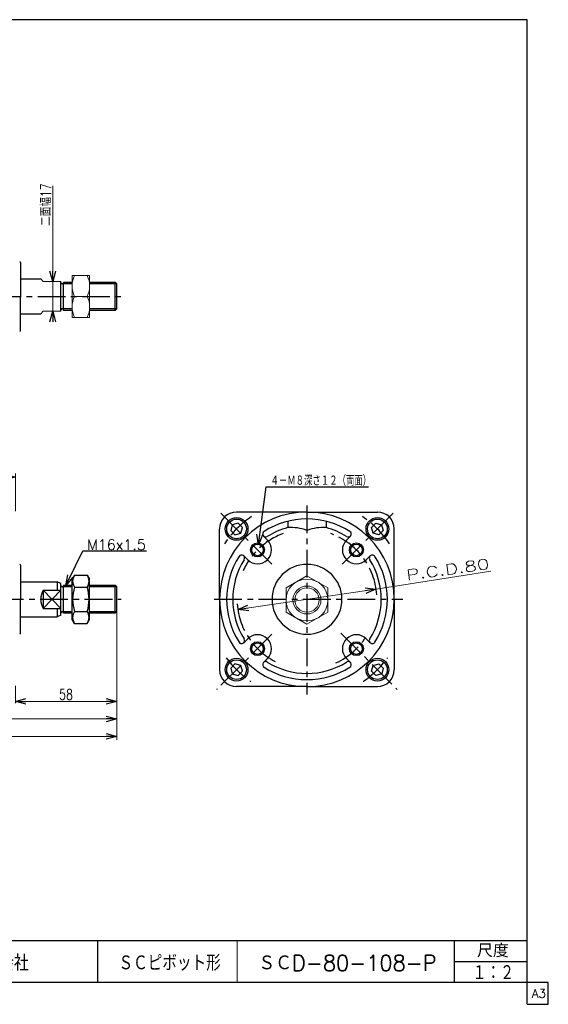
# Model space of a CAD drawing. Header units: millimetres. Extents: x -380 to 408, y -281 to 283.
# Tile 2 of 2: x 105 to 408, y -281 to 283. Entities that reach past the tile are written whole.
import ezdxf
from ezdxf.enums import TextEntityAlignment as Align

# ---------------------------------------------------------------- set-up
doc = ezdxf.new("R2010")
doc.units = ezdxf.units.MM
doc.header["$LTSCALE"] = 0.5
doc.linetypes.add('CENTER', pattern=[50.8, 31.75, -6.35, 6.35, -6.35])
doc.layers.add('ZUWAKU', color=7, linetype='Continuous')
doc.styles.add('FdaStyle0', font='txt.shx', dxfattribs={"width": 0.761905, "bigfont": 'bigfont'})
doc.dimstyles.new('DaDimRotatedStyle', dxfattribs={"dimtxt": 6, "dimasz": 6.000004, "dimexe": 1, "dimexo": 2, "dimgap": 1, "dimtad": 3, "dimdsep": 46, "dimtxsty": 'FdaStyle0', "dimblk1": 'OPEN30', "dimblk2": 'OPEN30', "dimsah": 1, "dimcen": 0.09, "dimclrd": 4, "dimclre": 4, "dimclrt": 4, "dimadec": 0, "dimazin": 2, "dimtfac": 1, "dimtdec": 4, "dimtmove": 0, "dimatfit": 0, "dimfxl": 1, "dimarcsym": 0})

# ---------------------------------------------------------------- blocks, each defined once
blk = doc.blocks.new('_OPEN30')
at = {"color": 0, "linetype": 'ByBlock', "lineweight": -2}
for p, q in [((-1, 0.267949), (0, 0)), ((0, 0), (-1, -0.267949)), ((0, 0), (-1, 0))]:
    blk.add_line(p, q, dxfattribs=at)
blk = doc.blocks.new('DC_GROUP_Φ80_19')
at = {"color": 4, "linetype": 'Continuous', "lineweight": 25}
for p, q in [((136.82, -35.15), (135.46, -37.51)), ((135.46, -60.51), (135.46, -37.51)), ((136.82, -35.15), (144.1, -35.15)), ((144.1, -35.15), (145.46, -37.51)), ((145.46, -60.51), (145.46, -37.51)), ((136.82, -42.08), (144.1, -42.08)), ((136.82, -55.94), (144.1, -55.94)), ((136.82, -62.86), (135.46, -60.51)), ((144.1, -62.86), (145.46, -60.51)), ((136.82, -62.86), (144.1, -62.86))]:
    blk.add_line(p, q, dxfattribs=at)
for centre, radius, start, end in [((141.88, -38.62), 6.13, 145.6111, 214.3889), ((139.03, -38.62), 6.13, 325.6111, 34.3889), ((158.67, -49.01), 22.93, 162.4111, 197.5889), ((122.24, -49.01), 22.93, 342.4111, 17.5889), ((141.88, -59.4), 6.13, 145.6111, 214.3889), ((139.03, -59.4), 6.13, 325.6111, 34.3889)]:
    blk.add_arc(centre, radius, start, end, dxfattribs=at)
blk = doc.blocks.new('DC_GROUP_Φ80_22')
at = {"color": 4, "linetype": 'Continuous', "lineweight": 25}
for p, q in [((230.47, -5.36), (227.13, -6.26)), ((232.92, -7.81), (230.47, -5.36)), ((227.13, -6.26), (226.23, -9.6)), ((226.23, -9.6), (228.68, -12.05)), ((228.68, -12.05), (232.02, -11.16)), ((232.02, -11.16), (232.92, -7.81))]:
    blk.add_line(p, q, dxfattribs=at)
for radius in [6.5, 5.63]:
    blk.add_circle((229.58, -8.71), radius, dxfattribs=at)
blk = doc.blocks.new('DC_GROUP_Φ80_23')
at = {"color": 4, "linetype": 'Continuous', "lineweight": 25}
for p, q in [((228.67, -85.97), (226.22, -88.42)), ((226.22, -88.42), (227.12, -91.76)), ((232.02, -86.86), (228.67, -85.97)), ((230.47, -92.66), (232.92, -90.21)), ((232.92, -90.21), (232.02, -86.86)), ((227.12, -91.76), (230.47, -92.66))]:
    blk.add_line(p, q, dxfattribs=at)
for radius in [6.5, 5.63]:
    blk.add_circle((229.57, -89.31), radius, dxfattribs=at)
blk = doc.blocks.new('DC_GROUP_Φ80_24')
at = {"color": 4, "linetype": 'Continuous', "lineweight": 25}
for p, q in [((306.83, -7.81), (309.28, -5.36)), ((309.28, -5.36), (312.62, -6.26)), ((307.73, -11.16), (306.83, -7.81)), ((311.07, -12.05), (307.73, -11.16)), ((313.52, -9.6), (311.07, -12.05)), ((312.62, -6.26), (313.52, -9.6))]:
    blk.add_line(p, q, dxfattribs=at)
for radius in [6.5, 5.63]:
    blk.add_circle((310.18, -8.71), radius, dxfattribs=at)
blk = doc.blocks.new('DC_GROUP_Φ80_25')
at = {"color": 4, "linetype": 'Continuous', "lineweight": 25}
for p, q in [((306.83, -90.21), (307.73, -86.86)), ((309.28, -92.66), (306.83, -90.21)), ((307.73, -86.86), (311.08, -85.97)), ((311.08, -85.97), (313.53, -88.42)), ((313.53, -88.42), (312.63, -91.76)), ((312.63, -91.76), (309.28, -92.66))]:
    blk.add_line(p, q, dxfattribs=at)
for radius in [6.5, 5.63]:
    blk.add_circle((310.18, -89.31), radius, dxfattribs=at)
blk = doc.blocks.new('*D29')
at = {"color": 4, "linetype": 'Continuous', "lineweight": 13}
for p, q in [((160.96, -57.2), (160.96, -108.51)), ((102.96, -98.51), (102.96, -108.51)), ((102.96, -107.51), (160.96, -107.51))]:
    blk.add_line(p, q, dxfattribs=at)
at = {"color": 4, "xscale": 6.000005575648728, "yscale": 5.999978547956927}
for p, rotation in [((102.96, -107.51), 180), ((160.96, -107.51), 360)]:
    blk.add_blockref('_OPEN30', p, dxfattribs=dict(at, rotation=rotation))
at = {"color": 4, "insert": (131.96, -106.51), "char_height": 6, "width": 22.5, "attachment_point": 8, "style": 'FdaStyle0'}
blk.add_mtext('\\T1.00;58', dxfattribs=at)
blk = doc.blocks.new('*D30')
at = {"color": 4, "linetype": 'Continuous', "lineweight": 13}
for p, q in [((160.96, -57.2), (160.96, -118.51)), ((-117.04, -98.51), (-117.04, -118.51)), ((-117.04, -117.51), (160.96, -117.51))]:
    blk.add_line(p, q, dxfattribs=at)
at = {"color": 4, "xscale": 6.000005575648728, "yscale": 5.999978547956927}
for p, rotation in [((-117.04, -117.51), 180), ((160.96, -117.51), 360)]:
    blk.add_blockref('_OPEN30', p, dxfattribs=dict(at, rotation=rotation))
at = {"color": 4, "insert": (21.96, -116.51), "char_height": 6, "width": 30, "attachment_point": 8, "style": 'FdaStyle0'}
blk.add_mtext('\\T1.00;278', dxfattribs=at)
blk = doc.blocks.new('DC_GROUP_Φ80_26')
at = {"color": 4, "linetype": 'Continuous', "lineweight": 13}
for p, q in [((269.88, -35.56), (257.88, -42.48)), ((281.88, -42.48), (269.88, -35.56)), ((257.88, -42.48), (257.88, -56.34)), ((281.88, -56.34), (281.88, -42.48)), ((257.88, -56.34), (269.88, -63.27)), ((269.88, -63.27), (281.88, -56.34))]:
    blk.add_line(p, q, dxfattribs=at)
for radius in [12, 8, 6.92]:
    blk.add_circle((269.88, -49.41), radius, dxfattribs=at)
blk = doc.blocks.new('DC_GROUP_Φ80_31')
at = {"color": 4, "linetype": 'Continuous', "lineweight": 13}
for p, q in [((145.46, 136.47), (135.46, 136.47)), ((135.46, 136.47), (135.46, 112.47)), ((145.46, 112.47), (145.46, 136.47)), ((136.81, 124.47), (144.1, 124.47)), ((135.46, 112.47), (145.46, 112.47))]:
    blk.add_line(p, q, dxfattribs=at)
for centre, start, end in [((149.34, 130.47), 154.4102, 205.5898), ((131.57, 130.47), 334.4102, 25.5898), ((149.34, 118.47), 154.4102, 205.5898), ((131.57, 118.47), 334.4102, 25.5898)]:
    blk.add_arc(centre, 13.89, start, end, dxfattribs=at)
blk = doc.blocks.new('DA_IMAGEDIMGROUP_1')
at = {"color": 4, "linetype": 'Continuous', "lineweight": 13}
for p, q in [((124.39, 187.79), (124.39, 132.97)), ((124.39, 115.97), (124.39, 132.97)), ((124.39, 110.97), (124.39, 115.97))]:
    blk.add_line(p, q, dxfattribs=at)
at = {"color": 4, "xscale": 6.000005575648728, "yscale": 5.999978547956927}
for p, rotation in [((124.39, 132.97), 270), ((124.39, 115.97), 90)]:
    blk.add_blockref('_OPEN30', p, dxfattribs=dict(at, rotation=rotation))
at = {"color": 4, "insert": (123.39, 164.9), "char_height": 6, "width": 37.5, "attachment_point": 7, "rotation": 90, "style": 'FdaStyle0'}
blk.add_mtext('\\T1.00;二面幅17', dxfattribs=at)
blk = doc.blocks.new('*D45')
at = {"color": 4, "linetype": 'Continuous', "lineweight": 13}
for p, q in [((88.96, 9.69), (88.96, 22.99)), ((102.96, 1.49), (102.96, 22.99)), ((88.96, 20.99), (102.96, 20.99))]:
    blk.add_line(p, q, dxfattribs=at)
at = {"color": 4, "xscale": 6.000005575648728, "yscale": 5.999978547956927}
for p, rotation in [((88.96, 20.99), 180), ((102.96, 20.99), 360)]:
    blk.add_blockref('_OPEN30', p, dxfattribs=dict(at, rotation=rotation))
at = {"color": 4, "insert": (95.96, 22.99), "char_height": 6, "width": 22.5, "attachment_point": 8, "style": 'FdaStyle0'}
blk.add_mtext('\\T1.00;14', dxfattribs=at)
blk = doc.blocks.new('*D46')
at = {"color": 4, "linetype": 'Continuous', "lineweight": 13}
for p, q in [((160.96, -48.2), (160.96, -129.51)), ((-161.04, -64.51), (-161.04, -129.51)), ((-161.04, -127.51), (160.96, -127.51))]:
    blk.add_line(p, q, dxfattribs=at)
at = {"color": 4, "xscale": 6.000005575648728, "yscale": 5.999978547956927}
for p, rotation in [((-161.04, -127.51), 180), ((160.96, -127.51), 360)]:
    blk.add_blockref('_OPEN30', p, dxfattribs=dict(at, rotation=rotation))
at = {"color": 4, "insert": (-0.04, -125.51), "char_height": 6, "width": 30, "attachment_point": 8, "style": 'FdaStyle0'}
blk.add_mtext('\\T1.00;322', dxfattribs=at)

msp = doc.modelspace()

# ---------------------------------------------------------------- linework, layer by layer
at = {"color": 4, "linetype": 'Continuous', "lineweight": 25}
for p, q in [((105.958, 143.974), (105.958, 124.474)), ((105.958, 134.474), (117.556, 134.474)), ((128.958, 115.974), (128.958, 132.974)), ((135.458, 131.664), (128.958, 131.664)), ((135.458, 132.474), (130.458, 132.474)), ((130.458, 116.474), (130.458, 132.474)), ((160.148, 132.474), (145.458, 132.474)), ((160.958, 131.664), (145.458, 131.664)), ((160.148, 116.474), (160.148, 132.474)), ((160.958, 131.664), (160.148, 132.474)), ((160.958, 117.284), (160.958, 131.664)), ((105.958, 104.974), (105.958, 124.474)), ((105.958, 114.474), (117.556, 114.474)), ((135.458, 117.284), (128.958, 117.284)), ((135.458, 116.474), (130.458, 116.474)), ((160.958, 117.284), (145.458, 117.284)), ((160.148, 116.474), (145.458, 116.474)), ((160.958, 117.284), (160.148, 116.474)), ((242.039, -17.858), (246.591, 15.407)), ((246.591, 15.407), (305.063, 15.407)), ((269.875, 0.992), (229.575, 0.992)), ((269.875, 0.992), (310.175, 0.992)), ((258.875, -4.343), (258.875, -7.956)), ((280.875, -4.343), (280.875, -7.956)), ((219.875, -49.008), (219.875, -8.708)), ((319.875, -49.008), (319.875, -8.708)), ((247.248, -15.067), (245.012, -12.831)), ((292.503, -15.067), (294.739, -12.831)), ((137.396, -29.764), (141.63, -21.296)), ((141.63, -21.296), (177.978, -21.296)), ((235.934, -26.381), (233.698, -24.144)), ((303.817, -26.381), (306.053, -24.144)), ((105.958, -29.508), (105.958, -49.008)), ((131.774, -41.008), (137.396, -29.764)), ((105.958, -39.008), (126.958, -39.008)), ((126.958, -39.008), (126.958, -43.74)), ((128.958, -39.941), (126.958, -39.008)), ((118.958, -43.74), (118.958, -54.276)), ((118.958, -43.74), (128.958, -43.74)), ((118.958, -54.276), (128.958, -43.74)), ((118.958, -43.74), (128.958, -54.276)), ((128.958, -58.075), (128.958, -39.941)), ((135.458, -41.818), (128.958, -41.818)), ((135.458, -41.008), (130.458, -41.008)), ((130.458, -57.008), (130.458, -41.008)), ((160.148, -41.008), (145.458, -41.008)), ((160.958, -41.818), (145.458, -41.818)), ((160.148, -57.008), (160.148, -41.008)), ((160.958, -41.818), (160.148, -41.008)), ((160.958, -56.198), (160.958, -41.818)), ((105.958, -68.508), (105.958, -49.008)), ((219.875, -49.008), (219.875, -89.308)), ((319.875, -49.008), (319.875, -89.308)), ((118.958, -54.276), (128.958, -54.276)), ((126.958, -54.276), (126.958, -59.008)), ((135.458, -56.198), (128.958, -56.198)), ((160.958, -56.198), (145.458, -56.198)), ((160.958, -56.198), (160.148, -57.008)), ((105.958, -59.008), (126.958, -59.008)), ((128.958, -58.075), (126.958, -59.008)), ((135.458, -57.008), (130.458, -57.008)), ((160.148, -57.008), (145.458, -57.008)), ((235.934, -71.635), (233.698, -73.872)), ((303.817, -71.635), (306.053, -73.872)), ((247.248, -82.949), (245.012, -85.185)), ((292.503, -82.949), (294.739, -85.185)), ((269.875, -99.008), (229.575, -99.008)), ((269.875, -99.008), (310.175, -99.008))]:
    msp.add_line(p, q, dxfattribs=at)
at = {"color": 4, "linetype": 'Continuous', "lineweight": 13}
for p, q in [((117.556, 134.474), (118.958, 132.974)), ((118.958, 132.974), (128.958, 132.974)), ((135.458, 132.474), (135.458, 116.474)), ((118.958, 115.974), (117.556, 114.474)), ((118.958, 115.974), (128.958, 115.974)), ((309.507, -43.187), (375.031, -32.82)), ((309.265, -43.22), (230.36, -54.814))]:
    msp.add_line(p, q, dxfattribs=at)
at = {"color": 4, "linetype": 'CENTER', "lineweight": 25}
for p, q in [((-189.057, 124.474), (163.445, 124.474)), ((220.486, 0.381), (249.935, -29.068)), ((269.875, 4.805), (269.875, -103.628)), ((319.265, 0.381), (289.816, -29.068)), ((-187.591, -49.008), (163.445, -49.008)), ((216.796, -49.008), (324.747, -49.008)), ((249.82, -69.064), (218.172, -100.711)), ((289.262, -68.395), (321.578, -100.711))]:
    msp.add_line(p, q, dxfattribs=at)
at = {"color": 4, "linetype": 'Continuous', "lineweight": 25}
for centre, radius in [((241.591, -20.724), 4), ((298.16, -20.724), 4), ((241.591, -20.724), 3.3), ((298.16, -20.724), 3.3), ((241.591, -77.292), 4), ((298.16, -77.292), 4), ((241.591, -77.292), 3.3), ((298.16, -77.292), 3.3)]:
    msp.add_circle(centre, radius, dxfattribs=at)
for centre, radius, start, end in [((105.458, 143.974), 0.5, 0, 90), ((129.706, 132.415), 0.751, 183.14287, 360), ((129.706, 116.533), 0.751, 0, 176.85713), ((105.458, 104.974), 0.5, 270, 0), ((229.575, -8.708), 9.7, 90, 180), ((269.875, -49.008), 50, 90, 180), ((269.875, -49.008), 50, 0, 90), ((310.175, -8.708), 9.7, 0, 90), ((269.875, -49.008), 46, 90, 122.27106), ((269.875, -49.008), 46, 57.72894, 90), ((246.249, -11.593), 1.75, 122.27106, 302.27106), ((269.875, -49.008), 42.5, 105.00027, 122.27106), ((260.76, -32.885), 25, 68.9493, 94.32272), ((278.991, -32.885), 25, 85.67728, 111.0507), ((269.875, -49.008), 42.5, 57.72894, 74.99973), ((293.502, -11.593), 1.75, 237.72894, 57.72894), ((241.591, -20.724), 8, 225, 45), ((298.16, -20.724), 8, 135, 315), ((269.875, -49.008), 46, 147.72894, 180), ((269.875, -49.008), 42.5, 147.72894, 180), ((232.461, -25.382), 1.75, 327.72894, 147.72894), ((307.29, -25.382), 1.75, 32.27106, 212.27106), ((269.875, -49.008), 42.5, 0, 32.27106), ((269.875, -49.008), 46, 0, 32.27106), ((105.458, -29.508), 0.5, 0, 90), ((269.875, -49.008), 20, 90, 270), ((269.875, -49.008), 20, 270, 90), ((128.158, -49.008), 10.602, 150.20677, 209.79323), ((129.706, -41.067), 0.751, 183.14287, 360), ((269.875, -49.008), 50, 180, 270), ((269.875, -49.008), 46, 180, 212.27106), ((269.875, -49.008), 42.5, 180, 212.27106), ((269.875, -49.008), 50, 270, 0), ((269.875, -49.008), 42.5, 327.72894, 0), ((269.875, -49.008), 46, 327.72894, 0), ((129.706, -56.949), 0.751, 0, 176.85713), ((105.458, -68.508), 0.5, 270, 0), ((232.461, -72.634), 1.75, 212.27106, 32.27106), ((241.591, -77.292), 8, 315, 135), ((298.16, -77.292), 8, 45, 225), ((307.29, -72.634), 1.75, 147.72894, 327.72894), ((229.575, -89.308), 9.7, 180, 270), ((246.249, -86.423), 1.75, 57.72894, 237.72894), ((269.875, -49.008), 46, 237.72894, 270), ((269.875, -49.008), 42.5, 237.72894, 270), ((269.875, -49.008), 42.5, 270, 302.27106), ((269.875, -49.008), 46, 270, 302.27106), ((293.502, -86.423), 1.75, 302.27106, 122.27106), ((310.175, -89.308), 9.7, 270, 0)]:
    msp.add_arc(centre, radius, start, end, dxfattribs=at)
at = {"color": 4, "linetype": 'CENTER', "lineweight": 25}
for radius, start, end in [(57, 123.82402, 146.07486), (57, 33.92514, 56.17598), (40, 109.92952, 155.86009), (40, 3.80335, 70.07048), (40, 183.81997, 247.11503), (40, 294.44292, 330.02318), (57, 215.91652, 235.71894), (57, 304.28106, 324.08348)]:
    msp.add_arc((269.875, -49.008), radius, start, end, dxfattribs=at)
at = {"layer": 'ZUWAKU', "color": 5, "linetype": 'Continuous', "lineweight": 25}
for p, q in [((396, 283), (-380, 283)), ((396, -281), (396, 283)), ((408, -268.5), (-380, -268.5)), ((408, -281), (408, -268.5)), ((396, -281), (408, -281))]:
    msp.add_line(p, q, dxfattribs=at)
at = {"layer": 'ZUWAKU', "color": 4, "linetype": 'Continuous', "lineweight": 25}
for p, q in [((14, -244.5), (396, -244.5)), ((150, -244.5), (150, -268.5)), ((354.27, -268.5), (354.27, -244.5)), ((354.27, -256.5), (396, -256.5))]:
    msp.add_line(p, q, dxfattribs=at)
at = {"layer": 'ZUWAKU', "color": 4, "linetype": 'Continuous', "lineweight": 13}
msp.add_line((230, -244.5), (230, -268.5), dxfattribs=at)

# ---------------------------------------------------------------- block references
at = {"linetype": 'Continuous'}
for name in ['DA_IMAGEDIMGROUP_1', 'DC_GROUP_Φ80_31', 'DC_GROUP_Φ80_22', 'DC_GROUP_Φ80_24', 'DC_GROUP_Φ80_19', 'DC_GROUP_Φ80_26', 'DC_GROUP_Φ80_23', 'DC_GROUP_Φ80_25']:
    msp.add_blockref(name, (0, 0), dxfattribs=at)
at = {"color": 4, "xscale": 6.000005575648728, "yscale": 5.999978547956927}
for p, rotation in [((242.039, -17.858), 262.2070881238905), ((131.774, -41.008), 243.434948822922), ((309.265, -43.22), 8.358786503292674), ((230.36, -54.814), 188.3587865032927)]:
    msp.add_blockref('_OPEN30', p, dxfattribs=dict(at, rotation=rotation))

# ---------------------------------------------------------------- texts
at = {"color": 4, "style": 'FdaStyle0'}
for s, width, p, p2 in [('４－Ｍ８深さ１２（両面）', 0.666667, (248.991, 16.007), (306.591, 16.007)), ('M16x1.5', 0.8, (144.03, -20.696), (177.63, -20.696))]:
    msp.add_text(s, height=6, dxfattribs=dict(at, width=width)).set_placement(p, p2, align=Align.FIT)
msp.add_text('P.C.D.80', height=6, rotation=8, dxfattribs=at).set_placement((327.122, -38.244), (374.655, -31.564), align=Align.FIT)
at = {"layer": 'ZUWAKU', "color": 4, "style": 'FdaStyle0'}
for s, height, width, p, p2 in [('尺度', 7.6, 0.749175, (367.23, -254.06), (385.39, -254.06)), ('藤倉ゴム工業株式会社', 9, 0.652778, (26.025, -261.815), (110.625, -261.815)), ('ＳＣピボット形', 9, 0.65, (162.025, -261.815), (220.525, -261.815)), ('ＳＣD-80-108-P', 9, 0.752212, (242.025, -261.815), (344.025, -261.815)), ('１：２', 9, 0.637097, (364.687, -267.396), (388.387, -267.396))]:
    msp.add_text(s, height=height, dxfattribs=dict(at, width=width)).set_placement(p, p2, align=Align.FIT)
at = {"layer": 'ZUWAKU', "color": 7, "style": 'FdaStyle0', "width": 0.8}
msp.add_text('A3', height=5, dxfattribs=at).set_placement((398.615, -277.25), (406.615, -277.25), align=Align.FIT)

# ---------------------------------------------------------------- dimensions: what is measured, and where the dimension line sits
at = {"linetype": 'Continuous', "lineweight": 13}
for base, p1, p2, override, picture, middle in [((102.958, 20.992), (88.958, 7.695), (102.958, -0.508), {"dimtxt": 6, "dimasz": 6.000004, "dimexe": 2, "dimexo": 2, "dimgap": 2, "dimtad": 3, "dimtih": 0, "dimtoh": 0, "dimdec": 2, "dimzin": 8, "dimtxsty": 'FdaStyle0', "dimblk1": 'OPEN30', "dimblk2": 'OPEN30', "dimsah": 1, "dimclrd": 4, "dimclre": 4, "dimclrt": 4, "dimazin": 2, "dimtofl": 1, "dimatfit": 0, "dimtolj": 0, "dimtzin": 8}, '*D45', (95.958, 20.992)), ((160.958, -127.508), (-161.042, -62.508), (160.958, -46.198), {"dimtxt": 6, "dimasz": 6.000004, "dimexe": 2, "dimexo": 2, "dimgap": 2, "dimtad": 3, "dimtih": 0, "dimtoh": 0, "dimdec": 2, "dimzin": 8, "dimtxsty": 'FdaStyle0', "dimblk1": 'OPEN30', "dimblk2": 'OPEN30', "dimsah": 1, "dimclrd": 4, "dimclre": 4, "dimclrt": 4, "dimazin": 2, "dimtofl": 1, "dimatfit": 0, "dimtolj": 0, "dimtzin": 8}, '*D46', (-0.042, -127.508)), ((160.958, -117.508), (-117.042, -96.508), (160.958, -55.198), {"dimtxt": 6, "dimasz": 6.000004, "dimexe": 1, "dimexo": 2, "dimgap": 1, "dimtad": 3, "dimtih": 0, "dimtoh": 0, "dimdec": 2, "dimzin": 8, "dimtxsty": 'FdaStyle0', "dimblk1": 'OPEN30', "dimblk2": 'OPEN30', "dimsah": 1, "dimclrd": 4, "dimclre": 4, "dimclrt": 4, "dimazin": 2, "dimtofl": 1, "dimatfit": 0, "dimtolj": 0, "dimtzin": 8}, '*D30', (21.958, -117.508)), ((160.958, -107.508), (102.958, -96.508), (160.958, -55.198), {"dimtxt": 6, "dimasz": 6.000004, "dimexe": 1, "dimexo": 2, "dimgap": 1, "dimtad": 3, "dimtih": 0, "dimtoh": 0, "dimdec": 2, "dimzin": 8, "dimtxsty": 'FdaStyle0', "dimblk1": 'OPEN30', "dimblk2": 'OPEN30', "dimsah": 1, "dimclrd": 4, "dimclre": 4, "dimclrt": 4, "dimazin": 2, "dimtofl": 1, "dimatfit": 0, "dimtolj": 0, "dimtzin": 8}, '*D29', (131.958, -107.508))]:
    dim = msp.add_linear_dim(base=base, p1=p1, p2=p2, dimstyle='DaDimRotatedStyle', override=override, dxfattribs=at)
    dim.commit()
    dim.dimension.update_dxf_attribs({"geometry": picture, "text_midpoint": middle})

doc.saveas('drawing.dxf')
